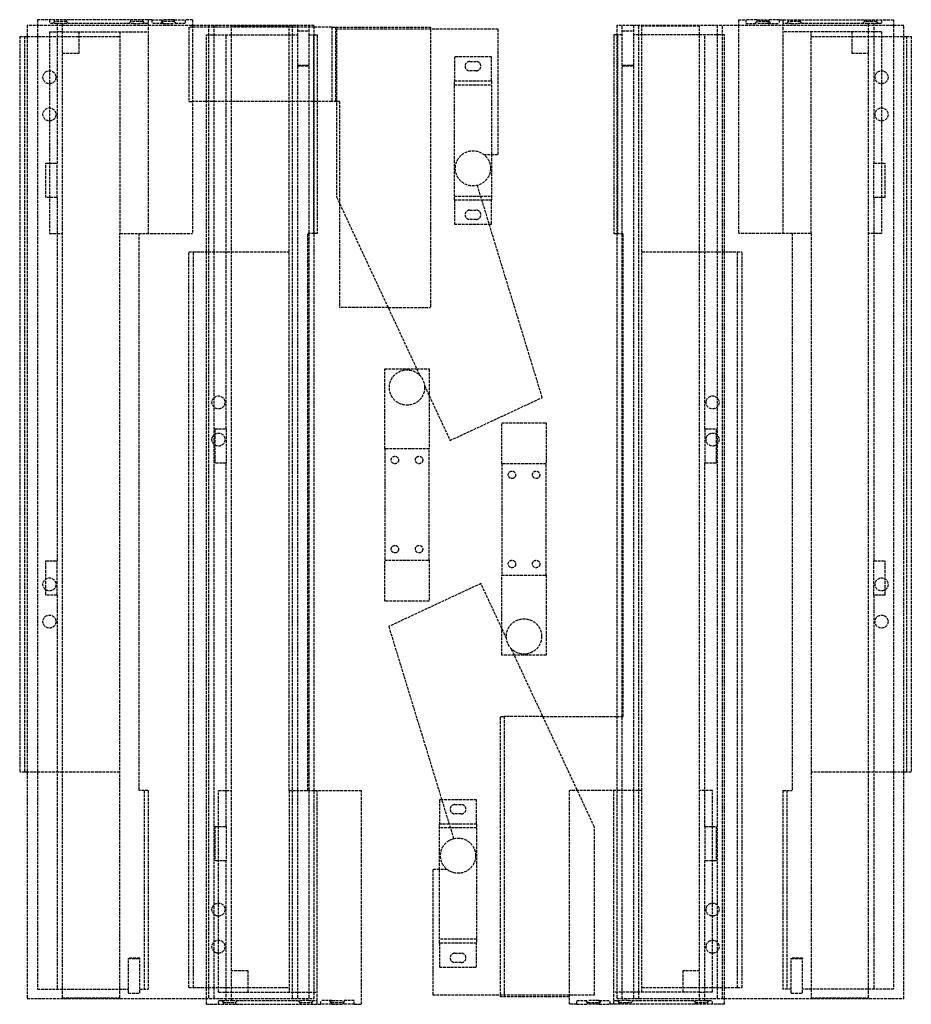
# Model space of a CAD drawing. Header units: millimetres. Extents: x -240 to 240, y 0 to 530.
import ezdxf

# ---------------------------------------------------------------- set-up
doc = ezdxf.new("R2010")
doc.units = ezdxf.units.MM
doc.header["$LTSCALE"] = 10
doc.linetypes.add('ALLCAD_Strich', pattern=[0.2, 0.15, -0.05])
doc.layers.add('BESCH_KONT_sich_schn_grun_2d', color=10, linetype='Continuous')

msp = doc.modelspace()

# ---------------------------------------------------------------- linework, layer by layer
at = {"layer": 'BESCH_KONT_sich_schn_grun_2d', "linetype": 'ALLCAD_Strich'}
for p, q in [((-236, 526.9), (-236, 3.1)), ((-81.4, 526.9), (-236, 526.9)), ((-168.9, 530), (-230.4, 530)), ((-230.4, 530), (-230.4, 526.9)), ((-230.4, 526.9), (-230.4, 8.2)), ((-223.9, 530), (-223.9, 528)), ((-219.9, 528), (-223.9, 528)), ((-221.25, 529), (-222.25, 528)), ((-221.25, 529), (-221.25, 530)), ((-214.75, 529), (-221.25, 529)), ((-219.9, 528), (-219.9, 452.74)), ((-217, 528), (-219.9, 528)), ((-217, 528), (-216.43, 528)), ((-217, 8.2), (-217, 528)), ((-178.57, 528), (-216.43, 528)), ((-214.75, 529), (-214.75, 530)), ((-214.75, 529), (-213.75, 528)), ((-180.25, 529), (-181.25, 528)), ((-180.25, 529), (-180.25, 530)), ((-173.75, 529), (-180.25, 529)), ((-178.57, 528), (-175.43, 528)), ((-170.9, 528), (-175.43, 528)), ((-173.75, 529), (-173.75, 530)), ((-173.75, 529), (-172.75, 528)), ((-170.9, 530), (-170.9, 415)), ((-168.9, 530), (-162.9, 530)), ((-168.9, 530), (-168.9, 528)), ((-162.9, 528), (-168.9, 528)), ((-163.25, 529), (-164.25, 528)), ((-163.25, 529), (-163.25, 530)), ((-156.75, 529), (-163.25, 529)), ((-156.9, 530), (-162.9, 530)), ((-162.9, 530), (-162.9, 528)), ((-162.9, 528), (-156.9, 528)), ((-156.9, 530), (-150.9, 530)), ((-156.9, 530), (-156.9, 528)), ((-150.9, 528), (-156.9, 528)), ((-156.75, 529), (-156.75, 530)), ((-156.75, 529), (-155.75, 528)), ((-146.9, 530), (-150.9, 530)), ((-150.9, 530), (-150.9, 528)), ((-146.9, 526), (-148.9, 526)), ((-148.9, 526), (-148.9, 486)), ((-146.9, 530), (-146.9, 526.9)), ((-146.9, 526.9), (-146.9, 415)), ((-81.4, 526), (-146.9, 526)), ((-138.4, 526.9), (-138.4, 3.1)), ((-135.4, 526.9), (-135.4, 3.1)), ((-126, 521.8), (-126, 526.5)), ((-95, 526.5), (-126, 526.5)), ((-95, 521.8), (-95, 526.5)), ((-93.4, 526.9), (-93.4, 3.1)), ((-90.4, 526.9), (-90.4, 3.1)), ((-84.4, 526.9), (-84.4, 3.1)), ((-81.4, 3.1), (-81.4, 526.9)), ((-71.9, 526), (-81.4, 526)), ((-71.9, 526), (-18.9, 526)), ((-71.9, 526), (-71.9, 486)), ((-69.9, 526), (-69.9, 486)), ((17.6, 524.98), (-69.4, 524.98)), ((-69.4, 524.98), (-69.4, 434.56)), ((-18.9, 526), (-18.9, 524.98)), ((-18.9, 524.98), (-18.9, 375)), ((17.6, 457.5), (17.6, 524.98)), ((236, 526.9), (81.4, 526.9)), ((81.4, 526.9), (81.4, 3.1)), ((84.4, 3.1), (84.4, 526.9)), ((90.4, 526.9), (90.4, 3.1)), ((93.4, 3.1), (93.4, 526.9)), ((95, 521.8), (95, 526.5)), ((126, 526.5), (95, 526.5)), ((126, 521.8), (126, 526.5)), ((135.4, 526.9), (135.4, 3.1)), ((138.4, 3.1), (138.4, 526.9)), ((146.9, 530), (150.9, 530)), ((146.9, 530), (146.9, 526.9)), ((146.9, 526.9), (146.9, 415)), ((156.9, 530), (150.9, 530)), ((150.9, 530), (150.9, 528)), ((150.9, 528), (156.9, 528)), ((156.75, 529), (155.75, 528)), ((156.75, 530), (156.75, 529)), ((163.25, 529), (156.75, 529)), ((156.9, 530), (156.9, 528)), ((156.9, 530), (162.9, 530)), ((162.9, 528), (156.9, 528)), ((162.9, 530), (162.9, 528)), ((168.9, 530), (162.9, 530)), ((162.9, 528), (168.9, 528)), ((163.25, 530), (163.25, 529)), ((163.25, 529), (164.25, 528)), ((168.9, 530), (230.4, 530)), ((168.9, 530), (168.9, 528)), ((170.9, 530), (170.9, 415)), ((175.43, 528), (170.9, 528)), ((173.75, 529), (172.75, 528)), ((173.75, 530), (173.75, 529)), ((180.25, 529), (173.75, 529)), ((175.43, 528), (178.57, 528)), ((216.43, 528), (178.57, 528)), ((180.25, 530), (180.25, 529)), ((180.25, 529), (181.25, 528)), ((214.75, 529), (213.75, 528)), ((214.75, 530), (214.75, 529)), ((221.25, 529), (214.75, 529)), ((216.43, 528), (217, 528)), ((217, 8.2), (217, 528)), ((219.9, 528), (217, 528)), ((219.9, 528), (219.9, 452.74)), ((223.9, 528), (219.9, 528)), ((221.25, 530), (221.25, 529)), ((221.25, 529), (222.25, 528)), ((223.9, 530), (223.9, 528)), ((230.4, 530), (230.4, 526.9)), ((230.4, 526.9), (230.4, 8.2)), ((236, 3.1), (236, 526.9)), ((-240, 521), (-237.4, 521)), ((-240, 521), (-240, 125)), ((-237.4, 521), (-236, 521)), ((-237.4, 521), (-237.4, 125)), ((-236, 521), (-208, 521)), ((-223.9, 523.5), (-223.9, 415)), ((-223.9, 523.5), (-219.9, 523.5)), ((-217, 523.5), (-219.9, 523.5)), ((-217, 523.5), (-170.9, 523.5)), ((-208, 512), (-208, 523.5)), ((-208, 521), (-186, 521)), ((-186, 523.5), (-186, 415)), ((-139.4, 521.8), (-90.4, 521.8)), ((-139.4, 3.1), (-139.4, 521.8)), ((-128.9, 309.74), (-128.9, 521.8)), ((-126, 2), (-126, 521.8)), ((-95, 115), (-95, 521.8)), ((-90.4, 523.92), (-84.4, 523.92)), ((-84.4, 521.8), (-81.4, 521.8)), ((-81.9, 521.8), (-81.9, 415)), ((-81.4, 521.8), (-79.9, 521.8)), ((-79.9, 521.8), (-79.9, 415)), ((79.9, 521.8), (79.9, 415)), ((81.4, 521.8), (79.9, 521.8)), ((84.4, 521.8), (81.4, 521.8)), ((81.9, 521.8), (81.9, 415)), ((84.4, 523.92), (90.4, 523.92)), ((139.4, 521.8), (90.4, 521.8)), ((95, 115), (95, 521.8)), ((126, 2), (126, 521.8)), ((128.9, 309.74), (128.9, 521.8)), ((139.4, 3.1), (139.4, 521.8)), ((217, 523.5), (170.9, 523.5)), ((186, 415), (186, 523.5)), ((186, 521), (208, 521)), ((208, 523.5), (208, 512)), ((208, 521), (236, 521)), ((219.9, 523.5), (217, 523.5)), ((223.9, 523.5), (219.9, 523.5)), ((223.9, 523.5), (223.9, 415)), ((236, 521), (237.4, 521)), ((237.4, 521), (240, 521)), ((237.4, 521), (237.4, 125)), ((240, 521), (240, 125)), ((-217, 512), (-208, 512)), ((14, 510), (-6, 510)), ((-6, 510), (-6, 497)), ((14, 497), (14, 510)), ((208, 512), (217, 512)), ((-84.4, 505.26), (-90.4, 505.26)), ((-90.4, 505.08), (-84.4, 505.08)), ((2.25, 507.5), (5.75, 507.5)), ((90.4, 505.26), (84.4, 505.26)), ((84.4, 505.08), (90.4, 505.08)), ((5.75, 502.5), (2.25, 502.5)), ((-6, 497), (14, 497)), ((-6, 433), (-6, 497)), ((-6, 495), (14, 495)), ((14, 497), (14, 457.5)), ((-148.9, 486), (-146.9, 486)), ((-79.9, 486), (-146.9, 486)), ((-71.9, 486), (-79.9, 486)), ((-69.4, 486), (-71.9, 486)), ((-67.9, 486), (-69.4, 486)), ((-67.9, 486), (-67.9, 431.34)), ((9.79, 457.5), (17.6, 457.5)), ((14, 457.5), (14, 433)), ((-225.9, 452.74), (-219.9, 452.74)), ((-225.9, 434.26), (-225.9, 452.74)), ((-219.9, 434.26), (-219.9, 452.74)), ((219.9, 452.74), (225.9, 452.74)), ((219.9, 434.26), (219.9, 452.74)), ((225.9, 434.26), (225.9, 452.74)), ((41.32, 326.64), (6.4, 440.83)), ((-6, 435), (14, 435)), ((-219.9, 434.26), (-225.9, 434.26)), ((-219.9, 434.26), (-219.9, 238.74)), ((-69.4, 434.56), (-24.64, 338.58)), ((-67.9, 431.34), (-67.9, 375)), ((-6, 433), (8.8, 433)), ((-6, 433), (-6, 420)), ((8.8, 433), (14, 433)), ((14, 420), (14, 433)), ((225.9, 434.26), (219.9, 434.26)), ((219.9, 434.26), (219.9, 238.74)), ((2.25, 427.5), (5.75, 427.5)), ((-6, 420), (12.77, 420)), ((5.75, 422.5), (2.25, 422.5)), ((12.77, 420), (14, 420)), ((-223.9, 415), (-219.9, 415)), ((-219.9, 415), (-217, 415)), ((-186, 8.2), (-186, 415)), ((-186, 415), (-175.9, 415)), ((-175.9, 415), (-146.9, 415)), ((-175.9, 415), (-175.9, 115)), ((-81.4, 415), (-84.9, 415)), ((-84.9, 115), (-84.9, 415)), ((-79.9, 415), (-81.4, 415)), ((79.9, 415), (81.4, 415)), ((81.4, 415), (84.9, 415)), ((84.9, 155), (84.9, 415)), ((175.9, 415), (146.9, 415)), ((186, 415), (175.9, 415)), ((175.9, 415), (175.9, 115)), ((186, 415), (186, 8.2)), ((219.9, 415), (217, 415)), ((223.9, 415), (219.9, 415)), ((-149, 9), (-149, 405)), ((-149, 405), (-146.4, 405)), ((-146.4, 405), (-126, 405)), ((-146.4, 9), (-146.4, 405)), ((-126, 405), (-95, 405)), ((95, 405), (126, 405)), ((126, 405), (146.4, 405)), ((146.4, 405), (149, 405)), ((146.4, 9), (146.4, 405)), ((149, 9), (149, 405)), ((-41.63, 375), (-67.9, 375)), ((-41.63, 375), (-18.9, 375)), ((-43.5, 299), (-43.5, 342)), ((-43.5, 342), (-26.24, 342)), ((-26.24, 342), (-19.5, 342)), ((-19.5, 342), (-19.5, 327.55)), ((-22.06, 333.03), (-8.29, 303.5)), ((-19.5, 327.55), (-19.5, 299)), ((-8.29, 303.5), (41.32, 326.64)), ((19.5, 291), (19.5, 313)), ((19.5, 313), (43.5, 313)), ((43.5, 313), (43.5, 291)), ((-134.9, 309.74), (-134.9, 291.26)), ((-134.9, 309.74), (-128.9, 309.74)), ((-128.9, 309.74), (-128.9, 291.26)), ((128.9, 309.74), (128.9, 291.26)), ((128.9, 309.74), (134.9, 309.74)), ((134.9, 309.74), (134.9, 291.26)), ((-43.5, 299), (-43.5, 239)), ((-19.5, 299), (-43.5, 299)), ((-19.5, 239), (-19.5, 299)), ((-128.9, 291.26), (-134.9, 291.26)), ((-128.9, 95.74), (-128.9, 291.26)), ((43.5, 291), (19.5, 291)), ((19.5, 291), (19.5, 231)), ((43.5, 231), (43.5, 291)), ((128.9, 95.74), (128.9, 291.26)), ((134.9, 291.26), (128.9, 291.26)), ((-225.9, 238.74), (-219.9, 238.74)), ((-225.9, 220.26), (-225.9, 238.74)), ((-219.9, 220.26), (-219.9, 238.74)), ((-43.5, 217), (-43.5, 239)), ((-43.5, 239), (-19.5, 239)), ((-19.5, 239), (-19.5, 217)), ((219.9, 238.74), (225.9, 238.74)), ((219.9, 220.26), (219.9, 238.74)), ((225.9, 220.26), (225.9, 238.74)), ((19.5, 202.45), (19.5, 231)), ((19.5, 231), (43.5, 231)), ((43.5, 231), (43.5, 188)), ((8.29, 226.5), (-41.32, 203.36)), ((22.06, 196.97), (8.29, 226.5)), ((-219.9, 220.26), (-225.9, 220.26)), ((-219.9, 220.26), (-219.9, 8.2)), ((225.9, 220.26), (219.9, 220.26)), ((219.9, 220.26), (219.9, 8.2)), ((-19.5, 217), (-43.5, 217)), ((-41.32, 203.36), (-6.4, 89.17)), ((19.5, 188), (19.5, 202.45)), ((69.4, 95.44), (24.64, 191.42)), ((26.24, 188), (19.5, 188)), ((43.5, 188), (26.24, 188)), ((18.9, 155), (20.9, 155)), ((18.9, 5.02), (18.9, 155)), ((20.9, 155), (20.9, 4)), ((41.63, 155), (20.9, 155)), ((41.63, 155), (81.4, 155)), ((81.4, 155), (84.9, 155)), ((-237.4, 125), (-240, 125)), ((-236, 125), (-237.4, 125)), ((-217, 125), (-236, 125)), ((-186, 125), (-217, 125)), ((217, 125), (186, 125)), ((236, 125), (217, 125)), ((237.4, 125), (236, 125)), ((240, 125), (237.4, 125)), ((-170.9, 115), (-175.9, 115)), ((-172.9, 115), (-172.9, 8.2)), ((-170.9, 115), (-170.9, 8.2)), ((-132.9, 115), (-128.9, 115)), ((-132.9, 6.5), (-132.9, 115)), ((-128.9, 115), (-126, 115)), ((-95, 115), (-84.9, 115)), ((-95, 115), (-95, 6.5)), ((-84.9, 115), (-81.4, 115)), ((-81.4, 115), (-55.9, 115)), ((-79.9, 0), (-79.9, 115)), ((-55.9, 0), (-55.9, 115)), ((95, 115), (55.9, 115)), ((55.9, 4), (55.9, 115)), ((79.9, 0), (79.9, 115)), ((95, 6.5), (95, 115)), ((128.9, 115), (126, 115)), ((132.9, 115), (128.9, 115)), ((132.9, 6.5), (132.9, 115)), ((170.9, 115), (170.9, 8.2)), ((170.9, 115), (175.9, 115)), ((172.9, 115), (172.9, 8.2)), ((-14, 110), (-14, 97)), ((-12.77, 110), (-14, 110)), ((6, 110), (-12.77, 110)), ((-5.75, 107.5), (-2.25, 107.5)), ((6, 97), (6, 110)), ((-2.25, 102.5), (-5.75, 102.5)), ((-134.9, 95.74), (-134.9, 77.26)), ((-134.9, 95.74), (-128.9, 95.74)), ((-128.9, 95.74), (-128.9, 77.26)), ((-14, 72.5), (-14, 97)), ((-8.8, 97), (-14, 97)), ((6, 97), (-8.8, 97)), ((6, 97), (6, 33)), ((69.4, 5.02), (69.4, 95.44)), ((128.9, 95.74), (128.9, 77.26)), ((128.9, 95.74), (134.9, 95.74)), ((134.9, 95.74), (134.9, 77.26)), ((6, 95), (-14, 95)), ((-4.01, 95), (-4.01, 94.99)), ((-4.01, 95), (-4.01, 94.99)), ((-4.01, 95), (-4.01, 94.99)), ((-4.01, 95), (-4.01, 94.99)), ((-4.01, 95), (-4.01, 94.99)), ((-4.01, 95), (-4.01, 94.99)), ((-4.01, 95), (-4.01, 94.99)), ((-4.01, 94.99), (-4.01, 94.99)), ((-4.01, 94.99), (-4.01, 94.99)), ((-4.01, 94.99), (-4, 94.99)), ((-4, 95), (-4, 94.99)), ((-4, 95), (-4, 94.99)), ((-4, 94.99), (-4, 95)), ((-4, 95), (-4, 94.99)), ((-4, 95), (-4, 94.99)), ((-4, 95), (-4, 94.99)), ((-4, 95), (-4, 94.99)), ((-4, 95), (-4, 94.99)), ((-4, 95), (-4, 94.99)), ((-3.99, 94.99), (-4, 94.99)), ((-4, 94.99), (-4, 94.99)), ((-4, 94.99), (-4, 94.99)), ((-3.99, 95), (-3.99, 94.99)), ((-3.99, 95), (-3.99, 94.99)), ((-3.99, 95), (-3.99, 94.99)), ((-3.99, 95), (-3.99, 94.99)), ((-3.99, 95), (-3.99, 94.99)), ((-3.99, 95), (-3.99, 94.99)), ((-3.99, 95), (-3.99, 94.99)), ((-3.99, 94.99), (-3.99, 94.99)), ((-3.99, 94.99), (-3.99, 94.99)), ((-128.9, 77.26), (-134.9, 77.26)), ((-128.9, 2), (-128.9, 77.26)), ((128.9, 2), (128.9, 77.26)), ((134.9, 77.26), (128.9, 77.26)), ((-9.79, 72.5), (-17.6, 72.5)), ((-17.6, 72.5), (-17.6, 5.02)), ((-14, 33), (-14, 72.5)), ((6, 35), (-14, 35)), ((-14, 33), (-14, 20)), ((6, 33), (-14, 33)), ((6, 20), (6, 33)), ((-5.75, 27.5), (-2.25, 27.5)), ((-175.4, 24.92), (-181.4, 24.92)), ((-181.4, 24.92), (-181.4, 24.74)), ((-181.4, 24.74), (-175.4, 24.74)), ((-181.4, 6.07), (-181.4, 24.74)), ((-175.4, 24.74), (-175.4, 24.92)), ((-175.4, 6.07), (-175.4, 24.74)), ((-2.25, 22.5), (-5.75, 22.5)), ((181.4, 24.92), (175.4, 24.92)), ((175.4, 24.92), (175.4, 24.74)), ((175.4, 24.74), (181.4, 24.74)), ((175.4, 6.07), (175.4, 24.74)), ((181.4, 24.92), (181.4, 24.74)), ((181.4, 6.07), (181.4, 24.74)), ((-117, 18), (-126, 18)), ((-117, 6.5), (-117, 18)), ((-14, 20), (6, 20)), ((117, 18), (117, 6.5)), ((126, 18), (117, 18)), ((-230.4, 8.2), (-181.4, 8.2)), ((-217, 3.5), (-217, 8.2)), ((-186, 3.5), (-186, 8.2)), ((-181.4, 6.07), (-175.4, 6.07)), ((-175.4, 8.2), (-170.9, 8.2)), ((-149, 9), (-146.4, 9)), ((-146.4, 9), (-117, 9)), ((-132.9, 6.5), (-128.9, 6.5)), ((-128.9, 6.5), (-126, 6.5)), ((-126, 6.5), (-79.9, 6.5)), ((-117, 9), (-95, 9)), ((126, 6.5), (79.9, 6.5)), ((95, 9), (117, 9)), ((117, 9), (146.4, 9)), ((126, 6.5), (128.9, 6.5)), ((132.9, 6.5), (128.9, 6.5)), ((146.4, 9), (149, 9)), ((175.4, 8.2), (170.9, 8.2)), ((175.4, 6.07), (181.4, 6.07)), ((230.4, 8.2), (181.4, 8.2)), ((186, 8.2), (186, 3.5)), ((217, 3.5), (217, 8.2)), ((-236, 3.1), (-81.4, 3.1)), ((-217, 3.5), (-186, 3.5)), ((-139.4, 0), (-139.4, 3.1)), ((-139.4, 0), (-77.9, 0)), ((-132.9, 2), (-128.9, 2)), ((-132.9, 0), (-132.9, 2)), ((-130.25, 1), (-131.25, 2)), ((-130.25, 1), (-123.75, 1)), ((-130.25, 1), (-130.25, 0)), ((-128.9, 2), (-126, 2)), ((-125.43, 2), (-126, 2)), ((-125.43, 2), (-87.57, 2)), ((-123.75, 1), (-122.75, 2)), ((-123.75, 1), (-123.75, 0)), ((-89.25, 1), (-90.25, 2)), ((-89.25, 1), (-82.75, 1)), ((-89.25, 1), (-89.25, 0)), ((-84.43, 2), (-87.57, 2)), ((-84.43, 2), (-79.9, 2)), ((-82.75, 1), (-81.75, 2)), ((-82.75, 1), (-82.75, 0)), ((-71.9, 2), (-77.9, 2)), ((-77.9, 0), (-77.9, 2)), ((-71.9, 0), (-77.9, 0)), ((-72.25, 1), (-73.25, 2)), ((-72.25, 1), (-65.75, 1)), ((-72.25, 1), (-72.25, 0)), ((-71.9, 2), (-65.9, 2)), ((-71.9, 0), (-71.9, 2)), ((-71.9, 0), (-65.9, 0)), ((-59.9, 2), (-65.9, 2)), ((-65.9, 0), (-65.9, 2)), ((-59.9, 0), (-65.9, 0)), ((-65.75, 1), (-64.75, 2)), ((-65.75, 1), (-65.75, 0)), ((-59.9, 0), (-59.9, 2)), ((-59.9, 0), (-55.9, 0)), ((-17.6, 5.02), (69.4, 5.02)), ((18.9, 4), (18.9, 5.02)), ((55.9, 4), (18.9, 4)), ((55.9, 0), (55.9, 4)), ((59.9, 0), (55.9, 0)), ((59.9, 2), (65.9, 2)), ((59.9, 0), (59.9, 2)), ((59.9, 0), (65.9, 0)), ((65.75, 1), (64.75, 2)), ((65.75, 1), (72.25, 1)), ((65.75, 0), (65.75, 1)), ((71.9, 2), (65.9, 2)), ((65.9, 0), (65.9, 2)), ((71.9, 0), (65.9, 0)), ((71.9, 2), (77.9, 2)), ((71.9, 0), (71.9, 2)), ((71.9, 0), (77.9, 0)), ((72.25, 1), (73.25, 2)), ((72.25, 0), (72.25, 1)), ((77.9, 0), (77.9, 2)), ((139.4, 0), (77.9, 0)), ((79.9, 2), (84.43, 2)), ((81.4, 3.1), (236, 3.1)), ((82.75, 1), (81.75, 2)), ((82.75, 1), (89.25, 1)), ((82.75, 0), (82.75, 1)), ((87.57, 2), (84.43, 2)), ((87.57, 2), (125.43, 2)), ((89.25, 1), (90.25, 2)), ((89.25, 0), (89.25, 1)), ((123.75, 1), (122.75, 2)), ((123.75, 1), (130.25, 1)), ((123.75, 0), (123.75, 1)), ((126, 2), (125.43, 2)), ((126, 2), (128.9, 2)), ((128.9, 2), (132.9, 2)), ((130.25, 1), (131.25, 2)), ((130.25, 0), (130.25, 1)), ((132.9, 0), (132.9, 2)), ((139.4, 0), (139.4, 3.1)), ((186, 3.5), (217, 3.5))]:
    msp.add_line(p, q, dxfattribs=at)
for centre, radius in [((-224, 499), 3.5), ((224, 499), 3.5), ((-224, 479), 3.5), ((224, 479), 3.5), ((4, 450), 9.47), ((-31.5, 332), 9.5), ((-133, 324), 3.5), ((133, 324), 3.5), ((-133, 304), 3.5), ((133, 304), 3.5), ((-38, 293), 2), ((-25, 293), 2), ((25, 285), 2), ((38, 285), 2), ((-38, 245), 2), ((-25, 245), 2), ((25, 237), 2), ((38, 237), 2), ((-224, 226), 3.5), ((224, 226), 3.5), ((-224, 206), 3.5), ((31.5, 198), 9.5), ((224, 206), 3.5), ((-4, 80), 9.47), ((-133, 51), 3.5), ((133, 51), 3.5), ((-133, 31), 3.5), ((133, 31), 3.5)]:
    msp.add_circle(centre, radius, dxfattribs=at)
for centre, start, end in [((2.25, 505), 90, 270), ((5.75, 505), 270, 90), ((2.25, 425), 90, 270), ((5.75, 425), 270, 90), ((-5.75, 105), 90, 270), ((-2.25, 105), 270, 90), ((-5.75, 25), 90, 270), ((-2.25, 25), 270, 90)]:
    msp.add_arc(centre, 2.5, start, end, dxfattribs=at)

doc.saveas('drawing.dxf')
